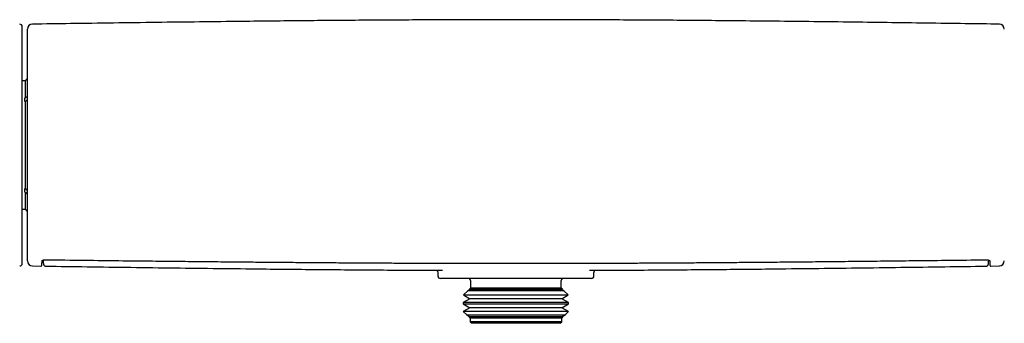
# Model space of a CAD drawing. Header units: millimetres. Extents: x 8 to 681, y 12 to 372.
# Tile 3 of 7: x 189 to 385, y 309 to 369. Entities that reach past the tile are written whole.
import ezdxf

# ---------------------------------------------------------------- set-up
doc = ezdxf.new("R2010")
doc.units = ezdxf.units.MM

msp = doc.modelspace()

# ---------------------------------------------------------------- linework, layer by layer
at = {"color": 7, "linetype": 'Continuous', "lineweight": 30}
for p, q in [((190.08, 356.95), (189.45, 356.95)), ((190.08, 353.56), (190.08, 356.95)), ((189.95, 353.56), (190.08, 353.56)), ((189.95, 352.85), (189.95, 353.56)), ((189.95, 352.96), (190.17, 352.96)), ((189.95, 352.85), (190.08, 352.85)), ((190.08, 335.54), (190.08, 352.85)), ((189.95, 335.54), (190.08, 335.54)), ((189.95, 334.84), (189.95, 335.54)), ((190.17, 335.44), (189.95, 335.44)), ((189.95, 334.84), (190.08, 334.84)), ((190.08, 331.45), (190.08, 334.84)), ((189.45, 331.45), (190.08, 331.45)), ((191.49, 320.19), (191.49, 320.19)), ((191.49, 320.18), (193.15, 320.16)), ((194.15, 320.15), (194.15, 320.15)), ((272, 318.77), (272, 318.2)), ((272.9, 319.33), (272.91, 319.33)), ((302.09, 319.33), (302.1, 319.33)), ((303, 318.2), (303, 318.77)), ((303, 318.77), (303, 318.77)), ((380.85, 320.15), (380.85, 320.15)), ((381.85, 320.16), (383.51, 320.18)), ((302.5, 317.7), (272.5, 317.7)), ((278.5, 317.3), (278.5, 315.8)), ((296.5, 315.8), (296.5, 317.3)), ((277.95, 315.24), (277.12, 314.42)), ((278.38, 315.49), (277.95, 315.24)), ((297.05, 315.24), (277.95, 315.24)), ((278.5, 315.8), (278.26, 315.56)), ((278.26, 315.56), (278.38, 315.49)), ((278.26, 315.56), (290.21, 315.56)), ((296.62, 315.49), (278.38, 315.49)), ((296.5, 315.8), (278.5, 315.8)), ((290.21, 315.56), (296.74, 315.56)), ((296.74, 315.56), (296.5, 315.8)), ((296.62, 315.49), (296.74, 315.56)), ((297.05, 315.24), (296.62, 315.49)), ((297.88, 314.42), (297.05, 315.24)), ((278.38, 313.69), (277.02, 312.91)), ((277.02, 312.91), (277.02, 312.67)), ((297.98, 312.91), (277.02, 312.91)), ((277.12, 314.42), (278.38, 313.69)), ((277.12, 314.42), (290.54, 314.42)), ((296.62, 313.69), (278.38, 313.69)), ((290.54, 314.42), (297.88, 314.42)), ((296.62, 313.69), (297.88, 314.42)), ((297.98, 312.91), (296.62, 313.69)), ((297.98, 312.67), (297.98, 312.91)), ((277.02, 312.67), (278.38, 311.89)), ((277.02, 312.67), (290.57, 312.67)), ((278.38, 311.89), (277.06, 311.13)), ((277.06, 311.13), (277.74, 310.46)), ((297.94, 311.13), (277.06, 311.13)), ((296.62, 311.89), (278.38, 311.89)), ((290.57, 312.67), (297.98, 312.67)), ((296.62, 311.89), (297.98, 312.67)), ((297.94, 311.13), (296.62, 311.89)), ((297.26, 310.46), (297.94, 311.13)), ((277.74, 310.46), (278.38, 310.09)), ((277.74, 310.46), (290.36, 310.46)), ((278.38, 310.09), (278.2, 309.99)), ((278.2, 309.99), (278.4, 309.8)), ((296.8, 309.99), (278.2, 309.99)), ((296.62, 310.09), (278.38, 310.09)), ((278.4, 309.8), (278.4, 309.1)), ((296.6, 309.8), (278.4, 309.8)), ((278.4, 309.1), (278.7, 308.8)), ((296.6, 309.1), (278.4, 309.1)), ((290.36, 310.46), (297.26, 310.46)), ((296.3, 308.8), (296.6, 309.1)), ((296.6, 309.8), (296.8, 309.99)), ((296.6, 309.1), (296.6, 309.8)), ((296.62, 310.09), (297.26, 310.46)), ((296.8, 309.99), (296.62, 310.09)), ((296.3, 308.8), (278.7, 308.8))]:
    msp.add_line(p, q, dxfattribs=at)
for centre, radius, start, end in [((188.95, 367.7), 0.5, 0, 89.75), ((191.5, 367.21), 1, 90.7977, 180), ((383.5, 367.21), 1, 0, 89.2025), ((190.96, 356.52), 0.98, 118.0766, 153.9742), ((190.96, 331.88), 0.98, 206.0258, 241.9318), ((191.5, 321.18), 1, 180, 269.2019), ((383.5, 321.18), 1, 270.7975, 0), ((188.95, 320.7), 0.5, 270.25, 0), ((272.5, 318.2), 0.5, 180, 270), ((278, 317.3), 0.5, 0, 53.1301), ((297, 317.3), 0.5, 126.8699, 180), ((302.5, 318.2), 0.5, 270, 0)]:
    msp.add_arc(centre, radius, start, end, dxfattribs=at)
for points, knots in [([(189.45, 344.2), (189.45, 344.35), (189.45, 344.65), (189.45, 345.1), (189.45, 345.55), (189.45, 345.99), (189.45, 346.44), (189.45, 346.84), (189.45, 347.19), (189.45, 347.49), (189.45, 347.79), (189.45, 348.09), (189.45, 348.39), (189.45, 348.7), (189.45, 349.05), (189.45, 349.45), (189.45, 349.89), (189.45, 350.32), (189.45, 350.75), (189.45, 351.2), (189.45, 351.65), (189.45, 352.01), (189.45, 352.27), (189.45, 352.41), (189.45, 352.56), (189.45, 352.7), (189.45, 352.94), (189.45, 353.26), (189.45, 353.67), (189.45, 354.07), (189.45, 354.47), (189.45, 354.87), (189.45, 355.22), (189.45, 355.52), (189.45, 355.78), (189.45, 356.04), (189.45, 356.3), (189.45, 356.55), (189.45, 356.81), (189.45, 357.1), (189.45, 357.44), (189.45, 357.81), (189.45, 358.17), (189.45, 358.54), (189.45, 358.89), (189.45, 359.23), (189.45, 359.57), (189.45, 359.89), (189.45, 360.2), (189.45, 360.51), (189.45, 360.82), (189.45, 361.13), (189.45, 361.45), (189.45, 361.75), (189.45, 362.05), (189.45, 362.34), (189.45, 362.59), (189.45, 362.81), (189.45, 362.99), (189.45, 363.18), (189.45, 363.35), (189.45, 363.53), (189.45, 363.7), (189.45, 363.89), (189.45, 364.11), (189.45, 364.34), (189.45, 364.57), (189.45, 364.78), (189.45, 364.99), (189.45, 365.19), (189.45, 365.37), (189.45, 365.53), (189.45, 365.66), (189.45, 365.76), (189.45, 365.82), (189.45, 365.88), (189.45, 365.93), (189.45, 365.99), (189.45, 366.09), (189.45, 366.22), (189.45, 366.38), (189.45, 366.54), (189.45, 366.68), (189.45, 366.81), (189.45, 366.93), (189.45, 367.03), (189.45, 367.12), (189.45, 367.2), (189.45, 367.27), (189.45, 367.34), (189.45, 367.4), (189.45, 367.47), (189.45, 367.53), (189.45, 367.58), (189.45, 367.63), (189.45, 367.66), (189.45, 367.68), (189.45, 367.7), (189.45, 367.7), (189.45, 367.7)], [0, 0, 0, 0, 0.0122, 0.024383, 0.036554, 0.048718, 0.060878, 0.07304, 0.081233, 0.089431, 0.097633, 0.105843, 0.11406, 0.12263, 0.131337, 0.143512, 0.155676, 0.167831, 0.179983, 0.192137, 0.205512, 0.2189, 0.223112, 0.227325, 0.231541, 0.235759, 0.239979, 0.252014, 0.26403, 0.276032, 0.288025, 0.300012, 0.311998, 0.320072, 0.328149, 0.33623, 0.344316, 0.352409, 0.36051, 0.36862, 0.380912, 0.393185, 0.405442, 0.41769, 0.429931, 0.442172, 0.453716, 0.465267, 0.476829, 0.488405, 0.5, 0.512292, 0.524564, 0.536822, 0.54907, 0.561311, 0.573552, 0.581797, 0.590046, 0.598298, 0.606557, 0.614822, 0.623096, 0.63138, 0.643415, 0.655431, 0.667433, 0.679426, 0.691413, 0.703399, 0.71395, 0.724505, 0.73507, 0.739223, 0.743378, 0.747535, 0.751695, 0.755857, 0.760021, 0.772956, 0.785871, 0.798772, 0.811665, 0.824553, 0.837444, 0.847577, 0.857717, 0.867866, 0.878028, 0.887931, 0.897512, 0.910329, 0.923134, 0.935932, 0.948728, 0.961528, 0.974336, 0.987158, 1, 1, 1, 1]), ([(383.51, 368.21), (381.26, 368.24), (376.41, 368.31), (368.98, 368.41), (361.22, 368.52), (353.46, 368.62), (345.7, 368.71), (337.94, 368.8), (330.73, 368.87), (324.08, 368.93), (317.99, 368.98), (311.89, 369.02), (305.79, 369.05), (299.69, 369.08), (293.6, 369.09), (287.5, 369.1), (281.42, 369.09), (275.33, 369.08), (269.25, 369.05), (263.16, 369.02), (257.12, 368.98), (251.11, 368.93), (245.13, 368.88), (239.16, 368.82), (232.33, 368.74), (224.64, 368.65), (216.11, 368.55), (207.57, 368.43), (199.36, 368.32), (194, 368.25), (191.49, 368.21)], [0, 0, 0, 0, 0.035277, 0.07569, 0.116102, 0.156514, 0.196926, 0.237337, 0.277748, 0.309499, 0.34125, 0.373, 0.40475, 0.4365, 0.46825, 0.5, 0.53168, 0.563361, 0.595042, 0.626723, 0.658404, 0.68952, 0.720636, 0.751752, 0.782868, 0.827321, 0.871774, 0.916228, 0.960681, 1, 1, 1, 1]), ([(190.5, 321.19), (190.5, 321.19), (190.5, 321.19), (190.5, 321.2), (190.5, 321.21), (190.5, 321.24), (190.5, 321.28), (190.5, 321.33), (190.5, 321.39), (190.5, 321.45), (190.5, 321.53), (190.5, 321.61), (190.5, 321.71), (190.5, 321.82), (190.5, 321.93), (190.5, 322.06), (190.5, 322.19), (190.5, 322.34), (190.5, 322.5), (190.5, 322.67), (190.5, 322.84), (190.5, 323.03), (190.5, 323.23), (190.5, 323.44), (190.5, 323.66), (190.5, 323.89), (190.5, 324.12), (190.5, 324.35), (190.5, 324.6), (190.5, 324.85), (190.5, 325.12), (190.5, 325.39), (190.5, 325.67), (190.5, 325.96), (190.5, 326.26), (190.5, 326.57), (190.5, 326.9), (190.5, 327.23), (190.5, 327.56), (190.5, 327.91), (190.5, 328.27), (190.5, 328.62), (190.5, 328.98), (190.5, 329.34), (190.5, 329.71), (190.5, 330.08), (190.5, 330.46), (190.5, 330.85), (190.5, 331.24), (190.5, 331.65), (190.5, 332.06), (190.5, 332.48), (190.5, 332.91), (190.5, 333.34), (190.5, 333.78), (190.5, 334.22), (190.5, 334.67), (190.5, 335.13), (190.5, 335.6), (190.5, 336.07), (190.5, 336.55), (190.5, 337.03), (190.5, 337.52), (190.5, 338), (190.5, 338.49), (190.5, 338.99), (190.5, 339.49), (190.5, 339.96), (190.5, 340.42), (190.5, 340.86), (190.5, 341.31), (190.5, 341.75), (190.5, 342.19), (190.5, 342.65), (190.5, 343.11), (190.5, 343.59), (190.5, 344.07), (190.5, 344.54), (190.5, 345.02), (190.5, 345.5), (190.5, 345.98), (190.5, 346.46), (190.5, 346.94), (190.5, 347.43), (190.5, 347.91), (190.5, 348.39), (190.5, 348.87), (190.5, 349.36), (190.5, 349.84), (190.5, 350.32), (190.5, 350.8), (190.5, 351.29), (190.5, 351.77), (190.5, 352.25), (190.5, 352.72), (190.5, 353.19), (190.5, 353.66), (190.5, 354.12), (190.5, 354.58), (190.5, 355.01), (190.5, 355.42), (190.5, 355.8), (190.5, 356.19), (190.5, 356.56), (190.5, 356.94), (190.5, 357.31), (190.5, 357.69), (190.5, 358.07), (190.5, 358.45), (190.5, 358.82), (190.5, 359.19), (190.5, 359.55), (190.5, 359.9), (190.5, 360.25), (190.5, 360.6), (190.5, 360.94), (190.5, 361.27), (190.5, 361.6), (190.5, 361.92), (190.5, 362.23), (190.5, 362.53), (190.5, 362.82), (190.5, 363.1), (190.5, 363.37), (190.5, 363.63), (190.5, 363.88), (190.5, 364.13), (190.5, 364.36), (190.5, 364.59), (190.5, 364.81), (190.5, 365.02), (190.5, 365.22), (190.5, 365.42), (190.5, 365.6), (190.5, 365.78), (190.5, 365.94), (190.5, 366.1), (190.5, 366.25), (190.5, 366.39), (190.5, 366.52), (190.5, 366.64), (190.5, 366.74), (190.5, 366.84), (190.5, 366.93), (190.5, 367), (190.5, 367.06), (190.5, 367.12), (190.5, 367.15), (190.5, 367.18), (190.5, 367.2), (190.5, 367.21), (190.5, 367.21), (190.5, 367.21)], [0, 0, 0, 0, 0.004231, 0.010536, 0.016839, 0.023205, 0.029573, 0.035942, 0.04231, 0.048676, 0.055242, 0.06181, 0.068378, 0.074945, 0.081556, 0.088169, 0.094782, 0.101394, 0.108195, 0.114999, 0.121802, 0.128603, 0.135456, 0.14231, 0.149165, 0.156017, 0.162596, 0.169177, 0.175758, 0.182337, 0.188961, 0.195586, 0.202212, 0.208836, 0.21565, 0.222466, 0.229281, 0.236096, 0.242961, 0.249828, 0.256695, 0.26356, 0.270139, 0.276718, 0.283298, 0.289877, 0.2965, 0.303125, 0.30975, 0.316373, 0.323187, 0.330001, 0.336816, 0.343629, 0.350493, 0.357358, 0.364223, 0.371087, 0.37812, 0.385156, 0.392192, 0.399228, 0.406261, 0.413293, 0.420328, 0.427364, 0.4344, 0.441432, 0.447594, 0.453757, 0.459922, 0.466086, 0.47225, 0.478411, 0.485005, 0.4916, 0.498196, 0.50479, 0.51143, 0.518072, 0.524714, 0.531354, 0.538078, 0.544803, 0.551528, 0.558251, 0.565096, 0.571942, 0.578788, 0.585632, 0.592658, 0.599686, 0.606714, 0.613742, 0.620767, 0.627793, 0.634821, 0.64185, 0.648878, 0.655904, 0.66206, 0.668219, 0.674378, 0.680538, 0.686696, 0.692852, 0.699418, 0.705985, 0.712551, 0.719117, 0.725727, 0.732339, 0.738951, 0.745561, 0.752362, 0.759164, 0.765966, 0.772766, 0.779618, 0.786471, 0.793324, 0.800175, 0.806774, 0.813373, 0.819973, 0.826571, 0.833215, 0.83986, 0.846505, 0.853148, 0.859874, 0.866602, 0.873329, 0.880055, 0.886903, 0.893752, 0.900601, 0.907448, 0.914478, 0.92151, 0.928543, 0.935574, 0.942604, 0.949633, 0.956665, 0.963698, 0.97073, 0.977759, 0.983915, 0.990073, 0.996233, 1, 1, 1, 1]), ([(190.08, 353.56), (190.09, 353.58), (190.12, 353.62), (190.17, 353.67), (190.23, 353.72), (190.3, 353.77), (190.37, 353.81), (190.43, 353.84), (190.48, 353.86), (190.5, 353.87)], [0, 0, 0, 0, 0.148542, 0.296903, 0.446382, 0.594712, 0.742516, 0.891092, 1, 1, 1, 1]), ([(190.08, 352.85), (190.09, 352.87), (190.12, 352.91), (190.17, 352.96), (190.23, 353.01), (190.29, 353.06), (190.36, 353.1), (190.43, 353.13), (190.48, 353.15), (190.5, 353.16)], [0, 0, 0, 0, 0.150215, 0.297944, 0.444479, 0.591141, 0.739251, 0.890088, 1, 1, 1, 1]), ([(189.45, 320.7), (189.45, 320.7), (189.45, 320.7), (189.45, 320.71), (189.45, 320.73), (189.45, 320.76), (189.45, 320.8), (189.45, 320.84), (189.45, 320.89), (189.45, 320.93), (189.45, 320.97), (189.45, 321.02), (189.45, 321.07), (189.45, 321.13), (189.45, 321.2), (189.45, 321.29), (189.45, 321.39), (189.45, 321.51), (189.45, 321.63), (189.45, 321.76), (189.45, 321.91), (189.45, 322.03), (189.45, 322.12), (189.45, 322.18), (189.45, 322.23), (189.45, 322.29), (189.45, 322.38), (189.45, 322.51), (189.45, 322.69), (189.45, 322.87), (189.45, 323.06), (189.45, 323.26), (189.45, 323.44), (189.45, 323.6), (189.45, 323.75), (189.45, 323.9), (189.45, 324.05), (189.45, 324.2), (189.45, 324.36), (189.45, 324.55), (189.45, 324.78), (189.45, 325.04), (189.45, 325.3), (189.45, 325.57), (189.45, 325.85), (189.45, 326.13), (189.45, 326.41), (189.45, 326.7), (189.45, 326.98), (189.45, 327.28), (189.45, 327.58), (189.45, 327.9), (189.45, 328.23), (189.45, 328.57), (189.45, 328.91), (189.45, 329.25), (189.45, 329.57), (189.45, 329.84), (189.45, 330.09), (189.45, 330.33), (189.45, 330.58), (189.45, 330.83), (189.45, 331.08), (189.45, 331.38), (189.45, 331.71), (189.45, 332.09), (189.45, 332.47), (189.45, 332.86), (189.45, 333.25), (189.45, 333.62), (189.45, 333.99), (189.45, 334.34), (189.45, 334.62), (189.45, 334.84), (189.45, 334.98), (189.45, 335.12), (189.45, 335.26), (189.45, 335.4), (189.45, 335.65), (189.45, 335.99), (189.45, 336.44), (189.45, 336.89), (189.45, 337.35), (189.45, 337.8), (189.45, 338.23), (189.45, 338.62), (189.45, 338.99), (189.45, 339.35), (189.45, 339.72), (189.45, 340.08), (189.45, 340.47), (189.45, 340.9), (189.45, 341.37), (189.45, 341.84), (189.45, 342.31), (189.45, 342.78), (189.45, 343.25), (189.45, 343.72), (189.45, 344.04), (189.45, 344.2)], [0, 0, 0, 0, 0.012198, 0.024381, 0.036551, 0.048714, 0.060874, 0.073036, 0.08123, 0.089428, 0.097631, 0.105842, 0.11406, 0.12263, 0.131337, 0.143513, 0.155676, 0.167831, 0.179983, 0.192137, 0.205512, 0.2189, 0.223112, 0.227325, 0.231541, 0.235759, 0.239979, 0.252014, 0.26403, 0.276032, 0.288025, 0.300012, 0.311998, 0.320072, 0.328149, 0.33623, 0.344316, 0.352409, 0.36051, 0.36862, 0.380912, 0.393185, 0.405442, 0.41769, 0.429931, 0.442172, 0.453716, 0.465267, 0.476829, 0.488405, 0.5, 0.512292, 0.524564, 0.536822, 0.54907, 0.561311, 0.573552, 0.581797, 0.590046, 0.598298, 0.606557, 0.614822, 0.623096, 0.63138, 0.643415, 0.655431, 0.667433, 0.679426, 0.691413, 0.703399, 0.713949, 0.724505, 0.73507, 0.739223, 0.743378, 0.747535, 0.751695, 0.755857, 0.760021, 0.772956, 0.785871, 0.798772, 0.811665, 0.824553, 0.837444, 0.847577, 0.857717, 0.867866, 0.878028, 0.887932, 0.897514, 0.910332, 0.923137, 0.935935, 0.948731, 0.961531, 0.974338, 0.98716, 1, 1, 1, 1]), ([(190.08, 335.54), (190.09, 335.52), (190.12, 335.49), (190.17, 335.43), (190.23, 335.38), (190.3, 335.34), (190.37, 335.29), (190.43, 335.26), (190.48, 335.24), (190.5, 335.24)], [0, 0, 0, 0, 0.148542, 0.296903, 0.446382, 0.594712, 0.742516, 0.891092, 1, 1, 1, 1]), ([(190.08, 334.84), (190.09, 334.82), (190.12, 334.78), (190.17, 334.72), (190.23, 334.67), (190.3, 334.63), (190.37, 334.59), (190.43, 334.55), (190.48, 334.54), (190.5, 334.53)], [0, 0, 0, 0, 0.148542, 0.296903, 0.446382, 0.594712, 0.742516, 0.891092, 1, 1, 1, 1]), ([(193.15, 320.16), (193.16, 320.16), (193.17, 320.16), (193.19, 320.16), (193.21, 320.17), (193.23, 320.18), (193.25, 320.19), (193.27, 320.2), (193.28, 320.21), (193.29, 320.22), (193.3, 320.23), (193.31, 320.24), (193.32, 320.25), (193.33, 320.26), (193.33, 320.27), (193.34, 320.28), (193.34, 320.29), (193.34, 320.3), (193.35, 320.31), (193.35, 320.32), (193.35, 320.32), (193.35, 320.33), (193.36, 320.34), (193.36, 320.36), (193.36, 320.38), (193.36, 320.4), (193.36, 320.42), (193.37, 320.45), (193.37, 320.48), (193.37, 320.51), (193.37, 320.54), (193.37, 320.58), (193.38, 320.62), (193.38, 320.66), (193.38, 320.7), (193.38, 320.75), (193.38, 320.79), (193.39, 320.84), (193.39, 320.9), (193.39, 320.95), (193.39, 321.01), (193.39, 321.07), (193.39, 321.14), (193.4, 321.18), (193.4, 321.2), (193.4, 321.21)], [0, 0, 0, 0, 0.003535, 0.007919, 0.012235, 0.016493, 0.020705, 0.024888, 0.029064, 0.033269, 0.037556, 0.041995, 0.046677, 0.051705, 0.057206, 0.063328, 0.070255, 0.078218, 0.087521, 0.098575, 0.111976, 0.128641, 0.150158, 0.179852, 0.228112, 0.272429, 0.314074, 0.358287, 0.40063, 0.442014, 0.482877, 0.52341, 0.563624, 0.603607, 0.643415, 0.683087, 0.722655, 0.762141, 0.801565, 0.840944, 0.880293, 0.919624, 0.958949, 0.998278, 1, 1, 1, 1]), ([(193.4, 321.21), (193.4, 321.21), (193.4, 321.21), (193.4, 321.21), (193.4, 321.21), (193.4, 321.22), (193.41, 321.22), (193.41, 321.23), (193.42, 321.24), (193.43, 321.26), (193.44, 321.27), (193.46, 321.28), (193.47, 321.29), (193.49, 321.31), (193.51, 321.32), (193.53, 321.33), (193.55, 321.34), (193.57, 321.35), (193.59, 321.36), (193.61, 321.37), (193.64, 321.38), (193.66, 321.39), (193.69, 321.39), (193.71, 321.4), (193.73, 321.41), (193.76, 321.41), (193.78, 321.41), (193.8, 321.42), (193.83, 321.42), (193.85, 321.42), (193.87, 321.42), (193.89, 321.42), (193.9, 321.42)], [0, 0, 0, 0, 0.033563, 0.089167, 0.13982, 0.187325, 0.237565, 0.285655, 0.332549, 0.378835, 0.425165, 0.469232, 0.515867, 0.560152, 0.59767, 0.63598, 0.671008, 0.703058, 0.73305, 0.761605, 0.791795, 0.817905, 0.841803, 0.863749, 0.884016, 0.90287, 0.920565, 0.939099, 0.956733, 0.971526, 0.987184, 1, 1, 1, 1]), ([(193.59, 321.36), (193.59, 321.36), (193.59, 321.33), (193.6, 321.28), (193.6, 321.21), (193.61, 321.14), (193.61, 321.08), (193.61, 321.01), (193.62, 320.96), (193.62, 320.9), (193.63, 320.84), (193.63, 320.79), (193.64, 320.74), (193.64, 320.7), (193.64, 320.68), (193.65, 320.66), (193.65, 320.65), (193.65, 320.64), (193.65, 320.63), (193.65, 320.62), (193.65, 320.61), (193.65, 320.6)], [0, 0, 0, 0, 0.014219, 0.088933, 0.163757, 0.238719, 0.313855, 0.389208, 0.464833, 0.540802, 0.617206, 0.694172, 0.771869, 0.850542, 0.892418, 0.906616, 0.925969, 0.945252, 0.969611, 0.989317, 1, 1, 1, 1]), ([(193.9, 321.42), (196.58, 321.39), (201.5, 321.33), (208.43, 321.25), (214.44, 321.18), (219.85, 321.13), (224.77, 321.08), (229.36, 321.03), (233.69, 320.99), (237.95, 320.95), (242.15, 320.92), (246.32, 320.88), (250.31, 320.85), (254.16, 320.83), (257.89, 320.8), (261.5, 320.78), (265.01, 320.77), (268.43, 320.75), (271.77, 320.74), (275.04, 320.73), (278.24, 320.72), (281.38, 320.71), (284.47, 320.71), (287.49, 320.71), (290.49, 320.71), (293.48, 320.71), (296.51, 320.72), (299.59, 320.73), (302.73, 320.74), (305.92, 320.75), (309.18, 320.76), (312.5, 320.78), (315.91, 320.8), (319.39, 320.82), (322.96, 320.84), (326.64, 320.87), (330.43, 320.9), (334.34, 320.93), (338.4, 320.96), (342.63, 321), (347.06, 321.04), (351.73, 321.09), (356.71, 321.14), (362.12, 321.2), (368.11, 321.27), (374.51, 321.34), (378.92, 321.39), (381.1, 321.42)], [0, 0, 0, 0, 0.043009, 0.078892, 0.110974, 0.139419, 0.165477, 0.189864, 0.212914, 0.234871, 0.258128, 0.280338, 0.301637, 0.322162, 0.342015, 0.361277, 0.380014, 0.39828, 0.416119, 0.433569, 0.450662, 0.467426, 0.483885, 0.50006, 0.515969, 0.53188, 0.548049, 0.564492, 0.581228, 0.598278, 0.615668, 0.633424, 0.65158, 0.670172, 0.689246, 0.708854, 0.729058, 0.749935, 0.771583, 0.794122, 0.817713, 0.842571, 0.868998, 0.897443, 0.929313, 0.964956, 1, 1, 1, 1]), ([(381.1, 321.42), (381.11, 321.42), (381.12, 321.42), (381.14, 321.42), (381.17, 321.42), (381.19, 321.42), (381.21, 321.41), (381.24, 321.41), (381.26, 321.41), (381.29, 321.4), (381.31, 321.4), (381.33, 321.39), (381.36, 321.38), (381.38, 321.37), (381.4, 321.36), (381.42, 321.36), (381.44, 321.35), (381.47, 321.33), (381.49, 321.32), (381.51, 321.31), (381.52, 321.3), (381.54, 321.28), (381.55, 321.27), (381.57, 321.26), (381.58, 321.25), (381.59, 321.24), (381.59, 321.23), (381.6, 321.22), (381.6, 321.21), (381.6, 321.21), (381.6, 321.21), (381.6, 321.21), (381.6, 321.21), (381.6, 321.21)], [0, 0, 0, 0, 0.0112538, 0.0264428, 0.0418015, 0.0579197, 0.074882, 0.0928941, 0.1121304, 0.132726, 0.1547588, 0.1782232, 0.2029927, 0.2290546, 0.2574166, 0.2874906, 0.3195302, 0.3540334, 0.3916966, 0.4335704, 0.4735649, 0.5158074, 0.5599389, 0.6061953, 0.6548642, 0.6982469, 0.7438999, 0.7899936, 0.8370633, 0.885918, 0.9379011, 0.9955557, 1, 1, 1, 1]), ([(381.35, 320.6), (381.35, 320.6), (381.35, 320.61), (381.35, 320.62), (381.35, 320.63), (381.35, 320.64), (381.35, 320.65), (381.35, 320.66), (381.36, 320.69), (381.36, 320.72), (381.37, 320.77), (381.37, 320.83), (381.38, 320.88), (381.38, 320.94), (381.38, 321), (381.39, 321.06), (381.39, 321.12), (381.4, 321.19), (381.4, 321.26), (381.41, 321.32), (381.41, 321.35), (381.41, 321.36)], [0, 0, 0, 0, 0.000335, 0.01554, 0.034341, 0.057088, 0.079363, 0.097736, 0.115939, 0.198169, 0.27881, 0.357929, 0.435903, 0.513062, 0.589608, 0.665682, 0.741389, 0.816806, 0.891993, 0.966998, 1, 1, 1, 1]), ([(381.6, 321.21), (381.6, 321.2), (381.6, 321.18), (381.61, 321.13), (381.61, 321.07), (381.61, 321.01), (381.61, 320.95), (381.61, 320.9), (381.61, 320.84), (381.62, 320.79), (381.62, 320.75), (381.62, 320.7), (381.62, 320.66), (381.62, 320.62), (381.63, 320.58), (381.63, 320.55), (381.63, 320.51), (381.63, 320.48), (381.63, 320.45), (381.63, 320.43), (381.64, 320.41), (381.64, 320.38), (381.64, 320.36), (381.64, 320.35), (381.65, 320.33), (381.65, 320.32), (381.65, 320.31), (381.65, 320.3), (381.66, 320.29), (381.66, 320.29), (381.67, 320.28), (381.67, 320.27), (381.68, 320.25), (381.68, 320.24), (381.69, 320.23), (381.7, 320.22), (381.71, 320.21), (381.73, 320.2), (381.74, 320.19), (381.76, 320.18), (381.78, 320.17), (381.8, 320.17), (381.83, 320.16), (381.84, 320.16), (381.85, 320.16)], [0, 0, 0, 0, 0.002312, 0.041499, 0.080674, 0.119846, 0.159024, 0.198217, 0.237437, 0.276696, 0.316009, 0.355392, 0.394864, 0.434449, 0.474175, 0.514083, 0.554223, 0.59468, 0.635467, 0.676741, 0.71886, 0.762562, 0.809735, 0.846156, 0.873906, 0.890516, 0.904268, 0.915542, 0.924945, 0.932926, 0.939821, 0.945887, 0.951324, 0.956294, 0.960929, 0.965338, 0.96961, 0.973813, 0.977993, 0.982172, 0.98636, 0.990999, 0.99559, 1, 1, 1, 1]), ([(193.65, 320.6), (193.65, 320.6), (193.65, 320.6), (193.66, 320.59), (193.66, 320.58), (193.66, 320.57), (193.66, 320.55), (193.66, 320.54), (193.67, 320.53), (193.67, 320.51), (193.68, 320.5), (193.68, 320.48), (193.69, 320.47), (193.69, 320.45), (193.7, 320.44), (193.71, 320.42), (193.72, 320.4), (193.73, 320.38), (193.74, 320.36), (193.76, 320.34), (193.77, 320.32), (193.79, 320.3), (193.81, 320.28), (193.84, 320.26), (193.86, 320.24), (193.89, 320.22), (193.92, 320.21), (193.95, 320.19), (193.98, 320.18), (194.02, 320.17), (194.05, 320.16), (194.09, 320.15), (194.12, 320.15), (194.14, 320.15), (194.15, 320.15)], [0, 0, 0, 0, 0.04389, 0.125688, 0.192474, 0.243759, 0.293639, 0.345885, 0.386012, 0.421521, 0.453317, 0.482159, 0.508676, 0.533399, 0.556785, 0.579241, 0.601123, 0.62275, 0.644355, 0.666118, 0.688221, 0.71077, 0.733796, 0.757267, 0.781109, 0.805234, 0.829561, 0.854022, 0.87857, 0.905794, 0.93284, 0.959609, 0.986098, 1, 1, 1, 1]), ([(194.15, 320.15), (196.87, 320.11), (202.5, 320.03), (211.03, 319.92), (219.74, 319.8), (228.44, 319.7), (236.32, 319.61), (243.36, 319.53), (249.58, 319.48), (255.8, 319.43), (262.01, 319.38), (267.72, 319.35), (271.35, 319.33), (272.91, 319.33)], [0, 0, 0, 0, 0.103884, 0.214403, 0.324921, 0.435438, 0.545954, 0.624893, 0.703831, 0.782768, 0.861705, 0.940641, 1, 1, 1, 1]), ([(271.8, 319.33), (271.8, 319.32), (271.82, 319.31), (271.84, 319.28), (271.86, 319.25), (271.88, 319.22), (271.9, 319.18), (271.92, 319.14), (271.94, 319.1), (271.95, 319.06), (271.97, 319.01), (271.98, 318.96), (271.99, 318.92), (271.99, 318.87), (272, 318.82), (272, 318.79), (272, 318.77), (272, 318.77)], [0, 0, 0, 0, 0.064487, 0.136562, 0.208241, 0.279701, 0.351098, 0.422512, 0.49404, 0.565745, 0.637652, 0.709749, 0.781994, 0.854321, 0.926647, 0.998881, 1, 1, 1, 1]), ([(302.09, 319.33), (303.65, 319.33), (307.28, 319.35), (312.99, 319.38), (319.2, 319.43), (325.42, 319.48), (331.64, 319.53), (338.68, 319.61), (346.56, 319.7), (355.26, 319.8), (363.97, 319.92), (372.5, 320.03), (378.13, 320.11), (380.85, 320.15)], [0, 0, 0, 0, 0.059359, 0.138295, 0.217232, 0.296169, 0.375108, 0.454047, 0.564562, 0.675079, 0.785597, 0.896116, 1, 1, 1, 1]), ([(303, 318.77), (303, 318.78), (303, 318.81), (303, 318.85), (303.01, 318.9), (303.02, 318.95), (303.03, 318.99), (303.04, 319.04), (303.06, 319.08), (303.07, 319.12), (303.09, 319.16), (303.11, 319.2), (303.13, 319.23), (303.15, 319.26), (303.17, 319.29), (303.19, 319.32), (303.2, 319.33), (303.2, 319.33)], [0, 0, 0, 0, 0.045936, 0.11799, 0.189952, 0.261706, 0.33317, 0.404286, 0.475019, 0.545366, 0.615356, 0.685051, 0.754548, 0.823974, 0.893441, 0.963112, 1, 1, 1, 1]), ([(380.85, 320.15), (380.86, 320.15), (380.89, 320.15), (380.92, 320.15), (380.96, 320.16), (380.99, 320.17), (381.02, 320.18), (381.06, 320.19), (381.09, 320.21), (381.11, 320.22), (381.14, 320.24), (381.17, 320.26), (381.19, 320.28), (381.21, 320.3), (381.23, 320.32), (381.24, 320.34), (381.26, 320.36), (381.27, 320.38), (381.28, 320.4), (381.29, 320.42), (381.3, 320.44), (381.31, 320.45), (381.31, 320.47), (381.32, 320.48), (381.32, 320.5), (381.33, 320.51), (381.33, 320.52), (381.33, 320.54), (381.34, 320.55), (381.34, 320.56), (381.34, 320.57), (381.34, 320.58), (381.35, 320.59), (381.35, 320.6), (381.35, 320.6), (381.35, 320.6)], [0, 0, 0, 0, 0.022719, 0.048517, 0.074068, 0.099379, 0.124452, 0.149284, 0.173863, 0.19817, 0.222171, 0.245826, 0.269085, 0.291906, 0.314269, 0.336203, 0.357793, 0.379192, 0.40061, 0.422246, 0.444368, 0.467303, 0.49141, 0.517095, 0.544813, 0.575091, 0.608549, 0.645938, 0.688187, 0.736488, 0.785421, 0.835961, 0.904348, 0.98614, 1, 1, 1, 1])]:
    msp.add_open_spline(points, degree=3, knots=knots, dxfattribs=at)

doc.saveas('drawing.dxf')
